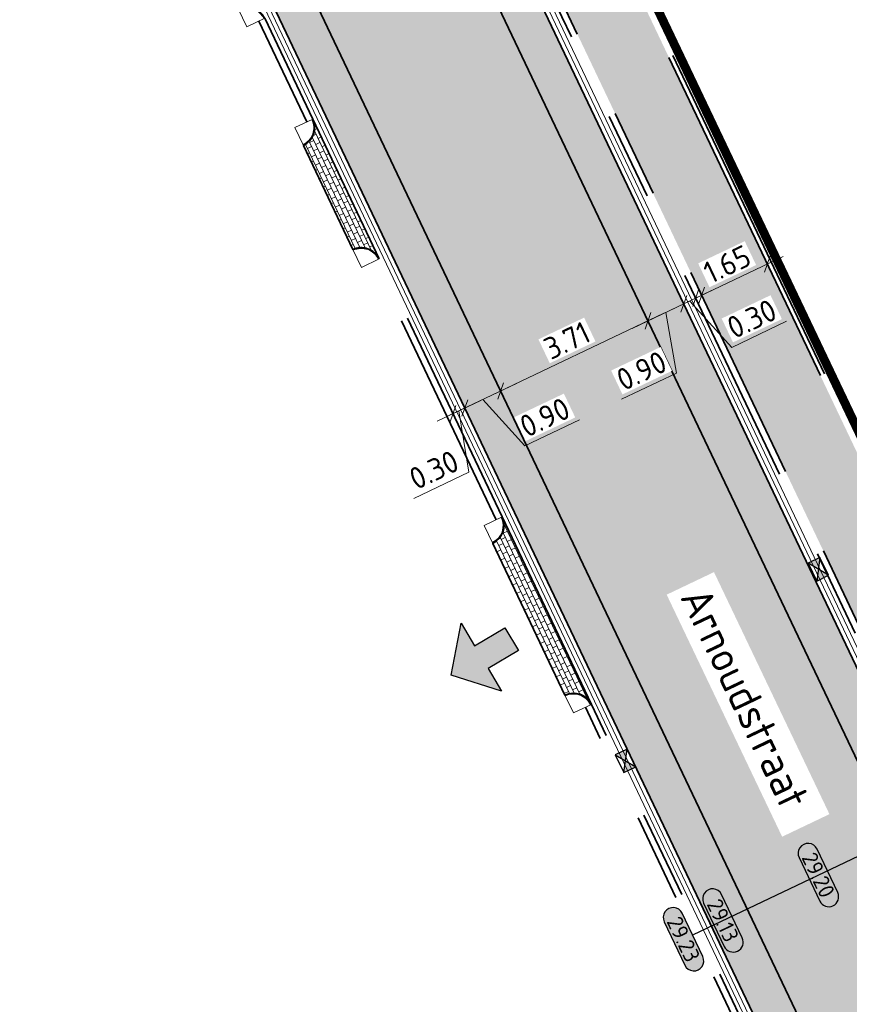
# Model space of a CAD drawing. Header units: metres. Extents: x 199937 to 201628, y 374508 to 375260.
# Tile 150 of 183: x 201430 to 201449, y 374946 to 374968. Entities that reach past the tile are written whole.
import ezdxf
from ezdxf.enums import TextEntityAlignment as Align

# ---------------------------------------------------------------- set-up
doc = ezdxf.new("R2010")
doc.units = ezdxf.units.M
doc.set_wipeout_variables(frame=1)
for name, pattern in [('VH-OPSLUITBAND_100X200', [16, 8, -2, 4, -2]), ('VH-TROTTOIRBAND_130-150', [15, 5, -2, 2, -2, 2, -2]), ('XX-PROJECTGRENS', [18, 12, -3, 0, -3])]:
    doc.linetypes.add(name, pattern=pattern)
doc.layers.add('000___INRIT-PIJL', color=252, linetype='Continuous')
doc.layers.add('N-WE-KG-GRENS_PROJECT-G', color=7, linetype='XX-PROJECTGRENS', lineweight=35, transparency=0.45)
for name, color, linetype, lineweight in [('N-WE-OG-HOOGTELIJN-G', 7, 'Continuous', 25), ('N-WE-RI-KOLK-S', 7, 'Continuous', 25), ('N-WE-VH-GOOT-G', 170, 'Continuous', 35), ('N-WE-VH-KANTOPSLUITING_OPSLUITBAND_100X200-G', 150, 'VH-OPSLUITBAND_100X200', 35), ('N-WE-VH-KANTOPSLUITING_TROTTOIRBAND_130 150-G', 210, 'VH-TROTTOIRBAND_130-150', 35), ('N-WE-VH-KANTOPSLUITING_TROTTOIRBAND_130 150_250_HOEKBLOK-S', 210, 'Continuous', 25), ('N-WE-VH-KANTVERHARDING_STREKLAAG-G', 60, 'Continuous', 18), ('N-WE-VH-VERHARDING_BETONSTRAATSTEEN-G', 252, 'Continuous', 35), ('N-WE-VH-VERHARDING_TEGEL-A', 252, 'Continuous', 18), ('X-XX-AL-HOOGTELABEL-S', 7, 'Continuous', 25), ('X-XX-AL-M-200', 7, 'Continuous', 18), ('X-XX-AL-T35', 50, 'Continuous', 35)]:
    doc.layers.add(name, color=color, linetype=linetype, lineweight=lineweight)
for name, color, linetype, lineweight, true_color in [('N-WE-VH-VERHARDING_BETONSTRAATSTEEN_GRIJS-A', 7, 'Continuous', 18, 0xa6a6a6), ('N-WE-VH-VERHARDING_BETONSTRAATSTEEN_HEIDE-A', 7, 'Continuous', 0, 0x986657), ('N-WE-VH-VERHARDING_BETONSTRAATSTEEN_ROOD-A', 7, 'Continuous', 0, 0xa92c0a)]:
    doc.layers.add(name, color=color, linetype=linetype, lineweight=lineweight, true_color=true_color)
doc.styles.add('NLCS-ISO-ANNOTATIEF-T18', font='NLCS-ISO.ttf', dxfattribs={"height": 1.8})
doc.styles.add('NLCS-ISO-M200-T25', font='NLCS-ISO.ttf', dxfattribs={"height": 0.5})
doc.styles.add('NLCS-ISO-M200-T35', font='NLCS-ISO.ttf', dxfattribs={"height": 0.7000000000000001})
doc.dimstyles.new('NLCS-M200-T25-SCHRAP_L2_H1', dxfattribs={"dimscale": 0.2, "dimtxt": 2.5, "dimasz": 1.4, "dimexe": 2, "dimexo": 2, "dimgap": 0.7, "dimtad": 1, "dimzin": 0, "dimdsep": 46, "dimtxsty": 'NLCS-ISO-M200-T25', "dimblk": 'OBLIQUE', "dimcen": 0, "dimdle": 2, "dimclrd": 256, "dimclre": 256, "dimclrt": 256, "dimadec": 1, "dimazin": 0, "dimtfac": 1, "dimtdec": 3, "dimtofl": 0, "dimtmove": 0, "dimatfit": 3, "dimldrblk": 'OBLIQUE', "dimfxl": 2, "dimfxlon": 1, "dimtfillclr": 256, "dimtolj": 1, "dimtzin": 0, "dimlwd": -1, "dimlwe": -1, "dimarcsym": 0})
pattern_1 = [(25.45239513, (201438.3321272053, 374974.3568139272), (0.09936814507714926, 0.2798677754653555), [0.63, -0.21]), (295.45239513, (201438.1516275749, 374974.7360498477), (0.0993681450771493, 0.2798677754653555), [0.6299999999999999, -0.21])]

# ---------------------------------------------------------------- blocks, each defined once
blk = doc.blocks.new('inrit')
h = blk.add_hatch(color=256)
h.dxf.hatch_style = 1
h.paths.add_polyline_path([(0.3000000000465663, 1), (-0.300000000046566, 1), (-0.3000000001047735, 1.799999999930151), (-0.900000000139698, 1.799999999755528), (-2.328301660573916e-10, 2.599999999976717), (0.9000000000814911, 1.799999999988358), (0.2999999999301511, 1.799999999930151)])
at = {"color": 3, "flags": 128}
blk.add_lwpolyline([(0.3000000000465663, 1), (-0.300000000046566, 1), (-0.3000000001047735, 1.799999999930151), (-0.900000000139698, 1.799999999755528), (-2.328301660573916e-10, 2.599999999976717), (0.9000000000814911, 1.799999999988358), (0.2999999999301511, 1.799999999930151), (0.3000000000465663, 1)], dxfattribs=at)
blk = doc.blocks.new('SVH-TROTTOIRBAND HOEKBLOK_130 150X250_R450_H90UITW_HD-MM')
at = {"linetype": 'Continuous', "lineweight": 0}
for q in [(450.0000000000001, 449.9999999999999), (0, 0)]:
    blk.add_line((8.266365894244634e-14, 450), q, dxfattribs=at)
for radius in [450, 430]:
    blk.add_arc((8.266365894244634e-14, 450), radius, 270, 0, dxfattribs=at)
blk = doc.blocks.new('*U283')
h = blk.add_hatch(color=253)
h.dxf.hatch_style = 1
edge = h.paths.add_edge_path()
edge.add_line((2.726055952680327, 1.132202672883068), (-2.726055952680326, 1.132202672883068))
edge.add_arc((-2.726055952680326, 0), 1.132202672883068, 90, 270)
edge.add_line((-2.726055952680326, -1.132202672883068), (2.726055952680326, -1.132202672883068))
edge.add_arc((2.726055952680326, 3.697785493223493e-32), 1.132202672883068, 270, 450)
blk.add_lwpolyline([(2.726055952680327, 1.132202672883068), (-2.726055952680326, 1.132202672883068, 0.9999999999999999), (-2.726055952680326, -1.132202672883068), (2.726055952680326, -1.132202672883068, 0.9999999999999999)], format="xyb", close=True)
at = {"style": 'NLCS-ISO-ANNOTATIEF-T18'}
blk.add_attdef('HGT', text='', height=1.8, dxfattribs=at).set_placement((-0.002853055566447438, -0.0004570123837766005), align=Align.MIDDLE_CENTER)
blk = doc.blocks.new('N-SRI-KOLK_STRAAT_450X300-SO')
h = blk.add_hatch(color=256)
h.dxf.hatch_style = 1
h.paths.add_polyline_path([(-7.127631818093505e-14, 0.7499999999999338), (-1.125000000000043, 1.49999999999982), (-1.125000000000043, 4.75175454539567e-14)])
h.paths.add_polyline_path([(1.1249999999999, 4.75175454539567e-14), (1.1249999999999, 1.49999999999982), (-7.122080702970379e-14, 0.7499999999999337)])
for p, q in [((-1.125000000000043, 4.75175454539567e-14), (1.1249999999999, 1.49999999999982)), ((1.1249999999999, 4.75175454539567e-14), (-1.125000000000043, 1.49999999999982))]:
    blk.add_line(p, q)
at = {"flags": 128}
blk.add_lwpolyline([(-1.125000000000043, 4.75175454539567e-14), (1.1249999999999, 4.75175454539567e-14), (1.1249999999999, 1.49999999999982), (-1.125000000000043, 1.49999999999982)], close=True, dxfattribs=at)
blk = doc.blocks.new('_Oblique')
at = {"color": 0, "linetype": 'ByBlock', "lineweight": -2}
blk.add_line((-0.5, -0.5), (0.5, 0.5), dxfattribs=at)
blk = doc.blocks.new('*D853')
at = {"layer": 'Defpoints', "color": 0, "transparency": 16777216}
for p in [(201444.5943967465, 374961.1995706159), (201444.5943967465, 374961.1995706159), (201441.2487893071, 374959.6072085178)]:
    blk.add_point(p, dxfattribs=at)
at = {"layer": 'X-XX-AL-M-200', "transparency": 16777216}
for p, q in [((201444.5943967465, 374961.1995706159), (201444.4224923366, 374961.560747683)), ((201440.8876122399, 374959.4353041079), (201444.9555738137, 374961.3714750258)), ((201441.2487893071, 374959.6072085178), (201441.420693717, 374959.2460314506))]:
    blk.add_line(p, q, dxfattribs=at)
at = {"layer": 'X-XX-AL-M-200', "transparency": 16777216, "xscale": 0.28, "yscale": 0.28, "zscale": 0.28}
for p, rotation in [((201444.5943967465, 374961.1995706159), 25.45239512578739), ((201441.2487893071, 374959.6072085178), 205.4523951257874)]:
    blk.add_blockref('_Oblique', p, dxfattribs=dict(at, rotation=rotation))
at = {"layer": 'X-XX-AL-M-200', "transparency": 16777216, "insert": (201442.7539862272, 374960.7555372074), "char_height": 0.5, "attachment_point": 5, "rotation": 25.452395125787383, "style": 'NLCS-ISO-M200-T25', "bg_fill": 3, "box_fill_scale": 1.1, "bg_fill_color": 256, "bg_fill_true_color": 13158600, "bg_fill_transparency": 0}
blk.add_mtext('\\A1;3.71', dxfattribs=at)
blk = doc.blocks.new('*D854')
at = {"layer": 'Defpoints', "color": 0, "transparency": 16777216}
for p in [(201441.2487893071, 374959.6072085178), (201440.4361409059, 374959.2204235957), (201440.4361409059, 374959.2204235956)]:
    blk.add_point(p, dxfattribs=at)
at = {"layer": 'X-XX-AL-M-200', "transparency": 16777216}
for p, q in [((201441.2487893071, 374959.6072085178), (201441.0768848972, 374959.968385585)), ((201441.6099663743, 374959.7791129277), (201440.0749638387, 374959.0485191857)), ((201440.8424651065, 374959.4138160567), (201441.7953407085, 374958.3611565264)), ((201440.4361409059, 374959.2204235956), (201440.6080453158, 374958.8592465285)), ((201441.7953407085, 374958.3611565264), (201443.0414015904, 374958.9542267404))]:
    blk.add_line(p, q, dxfattribs=at)
at = {"layer": 'X-XX-AL-M-200', "transparency": 16777216, "xscale": 0.28, "yscale": 0.28, "zscale": 0.28, "rotation": 205.4523951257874}
blk.add_blockref('_Oblique', (201440.4361409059, 374959.2204235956), dxfattribs=at)
at = {"layer": 'X-XX-AL-M-200', "transparency": 16777216, "insert": (201442.2507643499, 374959.0098392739), "char_height": 0.5, "attachment_point": 5, "rotation": 25.452395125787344, "style": 'NLCS-ISO-M200-T25', "bg_fill": 3, "box_fill_scale": 1.1, "bg_fill_color": 256, "bg_fill_true_color": 13158600, "bg_fill_transparency": 0}
blk.add_mtext('\\A1;0.90', dxfattribs=at)
at = {"layer": 'X-XX-AL-M-200', "transparency": 16777216, "xscale": 0.28, "yscale": 0.28, "zscale": 0.28, "rotation": 25.45239512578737}
blk.add_blockref('_Oblique', (201441.2487893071, 374959.6072085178), dxfattribs=at)
blk = doc.blocks.new('*D855')
at = {"layer": 'Defpoints', "color": 0, "transparency": 16777216}
for p in [(201440.4361409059, 374959.2204235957), (201440.1652581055, 374959.0914952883), (201440.1652581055, 374959.0914952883)]:
    blk.add_point(p, dxfattribs=at)
at = {"layer": 'X-XX-AL-M-200', "transparency": 16777216}
for p, q in [((201440.7973179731, 374959.3923280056), (201439.8040810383, 374958.9195908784)), ((201440.1652581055, 374959.0914952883), (201439.9933536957, 374959.4526723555)), ((201440.4361409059, 374959.2204235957), (201440.264236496, 374959.5816006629)), ((201440.3006995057, 374959.155959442), (201440.5237911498, 374957.7607795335)), ((201440.5237911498, 374957.7607795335), (201439.2777302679, 374957.1677093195))]:
    blk.add_line(p, q, dxfattribs=at)
at = {"layer": 'X-XX-AL-M-200', "transparency": 16777216, "xscale": 0.28, "yscale": 0.28, "zscale": 0.28}
for p, rotation in [((201440.4361409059, 374959.2204235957), 25.45239512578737), ((201440.1652581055, 374959.0914952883), 205.4523951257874)]:
    blk.add_blockref('_Oblique', p, dxfattribs=dict(at, rotation=rotation))
at = {"layer": 'X-XX-AL-M-200', "transparency": 16777216, "insert": (201439.7331539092, 374957.8163920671), "char_height": 0.5, "attachment_point": 5, "rotation": 25.452395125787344, "style": 'NLCS-ISO-M200-T25', "bg_fill": 3, "box_fill_scale": 1.1, "bg_fill_color": 256, "bg_fill_true_color": 13158600, "bg_fill_transparency": 0}
blk.add_mtext('\\A1;0.30', dxfattribs=at)
blk = doc.blocks.new('*D856')
at = {"layer": 'Defpoints', "color": 0, "transparency": 16777216}
for p in [(201445.4070451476, 374961.5863555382), (201445.4070451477, 374961.5863555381), (201444.5943967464, 374961.199570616)]:
    blk.add_point(p, dxfattribs=at)
at = {"layer": 'X-XX-AL-M-200', "transparency": 16777216}
for p, q in [((201444.2332196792, 374961.027666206), (201445.7682222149, 374961.758259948)), ((201445.0007209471, 374961.392963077), (201445.2384420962, 374960.0124126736)), ((201445.4070451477, 374961.5863555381), (201445.5789495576, 374961.225178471)), ((201444.5943967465, 374961.1995706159), (201444.7663011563, 374960.8383935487)), ((201445.2384420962, 374960.0124126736), (201443.9923812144, 374959.4193424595))]:
    blk.add_line(p, q, dxfattribs=at)
at = {"layer": 'X-XX-AL-M-200', "transparency": 16777216, "xscale": 0.28, "yscale": 0.28, "zscale": 0.28}
for p, rotation in [((201445.4070451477, 374961.5863555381), 25.45239512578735), ((201444.5943967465, 374961.1995706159), 205.4523951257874)]:
    blk.add_blockref('_Oblique', p, dxfattribs=dict(at, rotation=rotation))
at = {"layer": 'X-XX-AL-M-200', "transparency": 16777216, "insert": (201444.4478048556, 374960.0680252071), "char_height": 0.5, "attachment_point": 5, "rotation": 25.452395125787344, "style": 'NLCS-ISO-M200-T25', "bg_fill": 3, "box_fill_scale": 1.1, "bg_fill_color": 256, "bg_fill_true_color": 13158600, "bg_fill_transparency": 0}
blk.add_mtext('\\A1;0.90', dxfattribs=at)
blk = doc.blocks.new('*D857')
at = {"layer": 'Defpoints', "color": 0, "transparency": 16777216}
for p in [(201445.646673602, 374961.7809502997), (201445.6779279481, 374961.7152838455), (201445.4070451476, 374961.5863555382)]:
    blk.add_point(p, dxfattribs=at)
at = {"layer": 'X-XX-AL-M-200', "transparency": 16777216}
for p, q in [((201445.0458680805, 374961.4144511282), (201446.0391050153, 374961.8871882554)), ((201445.5424865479, 374961.6508196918), (201446.49536215, 374960.5981601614)), ((201445.6779279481, 374961.7152838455), (201445.849832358, 374961.3541067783)), ((201445.4070451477, 374961.5863555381), (201445.5789495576, 374961.225178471)), ((201446.49536215, 374960.5981601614), (201447.7414230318, 374961.1912303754))]:
    blk.add_line(p, q, dxfattribs=at)
at = {"layer": 'X-XX-AL-M-200', "transparency": 16777216, "xscale": 0.28, "yscale": 0.28, "zscale": 0.28}
for p, rotation in [((201445.6779279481, 374961.7152838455), 25.45239512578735), ((201445.4070451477, 374961.5863555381), 205.4523951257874)]:
    blk.add_blockref('_Oblique', p, dxfattribs=dict(at, rotation=rotation))
at = {"layer": 'X-XX-AL-M-200', "transparency": 16777216, "insert": (201446.9507857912, 374961.246842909), "char_height": 0.5, "attachment_point": 5, "rotation": 25.452395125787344, "style": 'NLCS-ISO-M200-T25', "bg_fill": 3, "box_fill_scale": 1.1, "bg_fill_color": 256, "bg_fill_true_color": 13158600, "bg_fill_transparency": 0}
blk.add_mtext('\\A1;0.30', dxfattribs=at)
blk = doc.blocks.new('*D858')
at = {"layer": 'Defpoints', "color": 0, "transparency": 16777216}
for p in [(201447.3032247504, 374962.4888536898), (201447.3032247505, 374962.4888536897), (201445.8133693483, 374961.7797479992)]:
    blk.add_point(p, dxfattribs=at)
at = {"layer": 'X-XX-AL-M-200', "transparency": 16777216}
for p, q in [((201445.4521922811, 374961.6078435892), (201447.6644018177, 374962.6607580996)), ((201447.3032247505, 374962.4888536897), (201447.4751291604, 374962.1276766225)), ((201445.8133693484, 374961.7797479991), (201445.9852737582, 374961.4185709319))]:
    blk.add_line(p, q, dxfattribs=at)
at = {"layer": 'X-XX-AL-M-200', "transparency": 16777216, "xscale": 0.28, "yscale": 0.28, "zscale": 0.28}
for p, rotation in [((201447.3032247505, 374962.4888536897), 25.45239512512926), ((201445.8133693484, 374961.7797479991), 205.4523951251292)]:
    blk.add_blockref('_Oblique', p, dxfattribs=dict(at, rotation=rotation))
at = {"layer": 'X-XX-AL-M-200', "transparency": 16777216, "insert": (201446.3906902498, 374962.4864484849), "char_height": 0.5, "attachment_point": 5, "rotation": 25.452395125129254, "style": 'NLCS-ISO-M200-T25', "bg_fill": 3, "box_fill_scale": 1.1, "bg_fill_color": 256, "bg_fill_true_color": 13158600, "bg_fill_transparency": 0}
blk.add_mtext('\\A1;1.65', dxfattribs=at)

msp = doc.modelspace()

# ---------------------------------------------------------------- hatches: boundary and pattern name
at = {"layer": 'N-WE-VH-VERHARDING_BETONSTRAATSTEEN_GRIJS-A'}
h = msp.add_hatch(dxfattribs=at)
h.set_pattern_fill('AVH-GRI_BSS_KEIFRMT_HALFST-SO', color=256, angle=25.45239513, pattern_type=2)
h.set_pattern_definition([(25.45239513, (201343.742815, 375069.87108), (0.04968407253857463, 0.1399338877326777), [0.105, -0.105]), (115.45239513, (201343.742815, 375069.87108), (-0.09480898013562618, -0.04512490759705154), [])])
edge = h.paths.add_edge_path()
edge.add_arc((201438.0856610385, 374962.413706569), 0.4499999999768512, 25.45239512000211, 115.4523951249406)
edge.add_line((201437.8922685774, 374962.8200307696), (201436.7685764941, 374965.1809464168))
edge.add_arc((201436.5751840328, 374965.5872706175), 0.4500000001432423, 295.4523951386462, 385.452395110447)
edge.add_line((201436.9815082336, 374965.7806630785), (201438.4919852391, 374962.6070990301))
h = msp.add_hatch(dxfattribs=at)
h.set_pattern_fill('AVH-GRI_BSS_KEIFRMT_HALFST-SO', color=256, angle=25.45239513, pattern_type=2)
h.set_pattern_definition([(25.45239513, (201441.0679670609, 374956.1477792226), (0.04968407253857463, 0.1399338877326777), [0.105, -0.105]), (115.45239513, (201441.0679670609, 374956.1477792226), (-0.09480898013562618, -0.04512490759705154), [])])
edge = h.paths.add_edge_path()
edge.add_arc((201442.9014095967, 374952.2956535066), 0.4500000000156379, 25.452395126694, 115.4523951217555, ccw=False)
edge.add_line((201443.3077337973, 374952.4890459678), (201441.2808988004, 374956.7474958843))
edge.add_arc((201440.8745745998, 374956.5541034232), 0.4500000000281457, -64.54760487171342, 25.452395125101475, ccw=False)
edge.add_line((201441.0679670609, 374956.1477792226), (201442.7080171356, 374952.7019777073))
at = {"layer": 'N-WE-VH-VERHARDING_BETONSTRAATSTEEN_HEIDE-A', "true_color": 0x986657}
h = msp.add_hatch(dxfattribs=at)
h.set_pattern_fill('AVH-HEI_BSS_KEIFRMT_KEPER-SO', color=25, scale=2, angle=25.45239513, pattern_type=2)
h.set_pattern_definition(pattern_1)
h.paths.add_polyline_path([(201439.1447756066, 374974.743598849), (201438.3321272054, 374974.3568139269), (201461.3013139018, 374926.0977640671), (201462.1139623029, 374926.4845489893)])
h = msp.add_hatch(dxfattribs=at)
h.set_pattern_fill('AVH-HEI_BSS_KEIFRMT_KEPER-SO', color=25, scale=2, angle=25.45239513, pattern_type=2)
h.set_pattern_definition(pattern_1)
h.paths.add_polyline_path([(201434.9865197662, 374972.7644518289), (201434.173871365, 374972.3776669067), (201457.1430580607, 374924.1186170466), (201457.9557064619, 374924.5054019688)])
at = {"layer": 'N-WE-VH-VERHARDING_BETONSTRAATSTEEN_ROOD-A'}
h = msp.add_hatch(dxfattribs=at)
h.set_pattern_fill('AVH-ROO_BSS_KEIFRMT_KEPER-SO', color=36, scale=2, angle=-19.54760487, pattern_type=2)
h.set_pattern_definition([(340.45239513, (0, 0), (0.2681602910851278, 0.127632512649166), [0.6299999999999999, -0.21]), (250.45239513, (0.1405277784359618, 0.3957928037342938), (0.2681602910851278, 0.127632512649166), [0.63, -0.21])])
h.paths.add_polyline_path([(201438.3321272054, 374974.3568139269), (201434.9865197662, 374972.7644518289), (201457.9557064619, 374924.5054019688), (201461.3013139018, 374926.0977640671)])
at = {"layer": 'N-WE-VH-VERHARDING_TEGEL-A'}
h = msp.add_hatch(dxfattribs=at)
h.set_pattern_fill('AVH-TEGEL_300X300_HALFST-SO', color=256, scale=5, angle=115.44303439, pattern_type=2)
h.set_pattern_definition([(115.44303439, (0, 0), (-0.2643359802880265, 0.2064618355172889), [0.3, -0.3]), (205.44303439, (0, 0), (0.1288840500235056, -0.2709038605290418), [])])
edge = h.paths.add_edge_path()
edge.add_line((201449.4470468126, 374954.1452668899), (201450.9369022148, 374954.8543725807))
edge.add_line((201450.9369022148, 374954.8543725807), (201438.1946044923, 374981.6263775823))
edge.add_arc((201459.1428743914, 374991.5968333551), 23.20000000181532, 183.9493814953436, 205.4523951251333, ccw=False)
edge.add_arc((201144.8737429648, 374969.8999794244), 291.8172065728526, 3.949381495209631, 5.018700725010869)
edge.add_arc((201354.4052444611, 374988.1396968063), 81.49353815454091, 5.131340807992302, 5.722448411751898)
edge.add_line((201435.4926661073, 374996.2653851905), (201433.8508887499, 374996.1008643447))
edge.add_arc((201354.4052435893, 374988.1396967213), 79.84353903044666, 5.1325003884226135, 5.722448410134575, ccw=False)
edge.add_arc((201144.8737434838, 374969.8999794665), 290.1672060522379, 3.9493814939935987, 5.018379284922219, ccw=False)
edge.add_arc((201459.1428743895, 374991.5968333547), 24.84999999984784, 183.9493814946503, 205.4523951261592)
edge.add_line((201436.7047490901, 374980.9172718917), (201449.4470468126, 374954.1452668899))

# ---------------------------------------------------------------- linework, layer by layer
at = {"layer": 'N-WE-KG-GRENS_PROJECT-G', "const_width": 0.2}
msp.add_lwpolyline([(201372.8863466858, 375138.7097639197), (201429.6101811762, 375019.0687043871, -0.1197631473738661), (201436.5592042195, 374991.1149539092, 0.09306661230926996), (201439.4621770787, 374979.5261280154), (201492.1790662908, 374868.6795140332, 0.5255248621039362)], format="xyb", dxfattribs=at)
at = {"layer": 'N-WE-OG-HOOGTELIJN-G'}
msp.add_lwpolyline([(201445.6274215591, 374947.2662711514), (201452.9911238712, 374950.7710698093)], dxfattribs=at)
at = {"layer": 'N-WE-VH-GOOT-G'}
for points in [[(201438.7150145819, 374975.6465415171), (201462.5437233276, 374925.5816063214)], [(201457.5728190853, 374923.2156743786), (201433.7441103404, 374973.2806095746)]]:
    msp.add_lwpolyline(points, dxfattribs=at)
at = {"layer": 'N-WE-VH-KANTOPSLUITING_OPSLUITBAND_100X200-G'}
for points in [[(201372.784837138, 375138.4957551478), (201383.6018322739, 375115.5981063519), (201392.8281220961, 375096.0429395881), (201411.8032777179, 375056.0240466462), (201419.3191783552, 375040.2385823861), (201430.212341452, 375017.3002392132, -0.04436492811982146), (201433.9880764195, 375006.1418724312, -0.03323852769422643), (201435.6717882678, 374995.4372529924, -0.004665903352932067), (201436.0977302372, 374990.005817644, 0.0941008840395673), (201438.284898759, 374981.669353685), (201464.9650242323, 374925.6134940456), (201472.5923597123, 374909.5392858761), (201492.6000010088, 374867.5033969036, 0.4602461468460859), (201498.3197287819, 374865.958059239), (201504.4820542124, 374870.1631505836), (201505.7508219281, 374870.9828620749), (201509.1791954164, 374873.0960684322), (201511.8583393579, 374874.626389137), (201514.5957172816, 374876.0283638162), (201517.4379074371, 374877.2995821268), (201522.1895846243, 374879.1209557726), (201527.0301356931, 374880.9137019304), (201527.5858248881, 374879.4132988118)], [(201372.6944187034, 375138.4530409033), (201383.5114138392, 375115.5553921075), (201392.737723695, 375096.0001828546), (201411.7129548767, 375055.9811305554), (201419.2288683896, 375040.1956392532), (201430.1214003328, 375017.2586251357, -0.04435671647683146), (201433.8907078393, 375006.1190703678, -0.03323589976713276), (201435.5721802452, 374995.4284070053, -0.004665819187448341), (201435.9979677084, 374989.9989301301, 0.09410088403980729), (201438.1946044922, 374981.6263775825), (201464.8747045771, 374925.5705712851), (201472.5020402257, 374909.4963627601), (201492.5097070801, 374867.4604200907, 0.4602461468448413), (201498.3760945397, 374865.8754583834), (201504.5373791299, 374870.0798394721), (201505.8041970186, 374870.8982912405), (201509.2302448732, 374873.0100641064), (201511.9059560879, 374874.5384240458), (201514.6389543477, 374875.9381556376), (201517.4762463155, 374877.2071831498), (201522.2248469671, 374879.0273775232), (201526.9710910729, 374880.7851961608), (201527.4920496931, 374879.3785682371)]]:
    msp.add_lwpolyline(points, format="xyb", dxfattribs=at)
at = {"layer": 'N-WE-VH-KANTOPSLUITING_TROTTOIRBAND_130 150-G'}
for points in [[(201438.9858973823, 374975.7754698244), (201449.3116054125, 374954.0808027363)], [(201439.1213387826, 374975.8399339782), (201449.4470468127, 374954.14526689)], [(201436.8460668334, 374965.7161989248), (201435.7557911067, 374968.0069056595)], [(201436.9815082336, 374965.7806630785), (201435.8912325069, 374968.0713698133)], [(201441.1454574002, 374956.6830317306), (201438.3565438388, 374962.5426348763)], [(201441.2811007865, 374956.7470715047), (201438.491985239, 374962.6070990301)], [(201448.3709889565, 374941.8509730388), (201443.3077337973, 374952.4890459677)], [(201448.2355475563, 374941.7865088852), (201443.172292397, 374952.424581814)]]:
    msp.add_lwpolyline(points, dxfattribs=at)
at = {"layer": 'N-WE-VH-KANTVERHARDING_STREKLAAG-G'}
for points in [[(201438.8956031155, 374975.7324937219), (201462.7243118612, 374925.6675585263)], [(201438.8053088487, 374975.6895176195), (201462.6340175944, 374925.6245824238)], [(201457.4825248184, 374923.1726982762), (201433.6538160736, 374973.2376334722)], [(201457.3922305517, 374923.1297221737), (201433.5635218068, 374973.1946573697)]]:
    msp.add_lwpolyline(points, dxfattribs=at)
at = {"layer": 'N-WE-VH-VERHARDING_BETONSTRAATSTEEN-G'}
for points in [[(201438.3321272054, 374974.3568139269), (201461.3013139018, 374926.0977640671)], [(201434.9865197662, 374972.7644518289), (201457.9557064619, 374924.5054019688)]]:
    msp.add_lwpolyline(points, dxfattribs=at)
for points in [[(201438.4919852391, 374962.6070990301, 0.4142135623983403), (201437.8922685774, 374962.8200307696), (201436.7685764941, 374965.1809464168, 0.4142135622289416), (201436.9815082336, 374965.7806630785)], [(201442.7080171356, 374952.7019777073, -0.4142135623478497), (201443.3077337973, 374952.4890459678), (201441.2808988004, 374956.7474958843, -0.4142135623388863), (201441.0679670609, 374956.1477792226)]]:
    msp.add_lwpolyline(points, format="xyb", close=True, dxfattribs=at)

# ---------------------------------------------------------------- block references
at = {"layer": '000___INRIT-PIJL', "rotation": 120.6946072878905}
msp.add_blockref('inrit', (201442.3586945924, 374954.4800641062, 29.18314788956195), dxfattribs=at)
at = {"layer": 'N-WE-RI-KOLK-S', "xscale": 0.2, "yscale": 0.2, "zscale": 0.2}
for p, rotation in [((201448.5959874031, 374955.6254839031), 116.1501164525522), ((201443.9479970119, 374951.1438309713), 295.4523951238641)]:
    msp.add_blockref('N-SRI-KOLK_STRAAT_450X300-SO', p, dxfattribs=dict(at, rotation=rotation))
at = {"layer": 'N-WE-VH-KANTOPSLUITING_TROTTOIRBAND_130 150_250_HOEKBLOK-S', "xscale": 0.001, "yscale": 0.001, "zscale": 0.001}
for p, rotation in [((201435.8912325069, 374968.0713698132), 115.4523951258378), ((201436.7685764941, 374965.1809464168), 25.45239512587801), ((201438.4919852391, 374962.6070990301), 115.4523951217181), ((201441.0679670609, 374956.1477792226), 25.45239512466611), ((201443.3077337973, 374952.4890459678), 115.4523951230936)]:
    msp.add_blockref('SVH-TROTTOIRBAND HOEKBLOK_130 150X250_R450_H90UITW_HD-MM', p, dxfattribs=dict(at, rotation=rotation))
at = {"layer": 'X-XX-AL-HOOGTELABEL-S', "xscale": 0.2, "yscale": 0.2, "zscale": 0.2, "rotation": 295.452395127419}
for p, values in [((201448.462271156, 374948.6155349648), {'HGT': '29.20'}), ((201446.2960890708, 374947.5845274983), {'HGT': '29.13'}), ((201445.4008335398, 374947.1584252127), {'HGT': '29.23'})]:
    msp.add_blockref('*U283', p, dxfattribs=at).add_auto_attribs(values)

# ---------------------------------------------------------------- next in the draw order: dimensions: what is measured, and where the dimension line sits
at = {"layer": 'X-XX-AL-M-200'}
dim = msp.add_aligned_dim(p1=(201441.2487893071, 374959.6072085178), p2=(201444.5943967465, 374961.199570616), distance=-1.0511649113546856e-10, dimstyle='NLCS-M200-T25-SCHRAP_L2_H1', override={"dimtfill": 1}, dxfattribs=at)
dim.commit()
dim.dimension.update_dxf_attribs({"geometry": '*D853', "text_midpoint": (201442.7539862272, 374960.7555372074)})

# ---------------------------------------------------------------- next in the draw order: wipeouts: each hides what was drawn before it
msp.add_wipeout([(201445.0182939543, 374954.98233991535), (201447.6401065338, 374949.4855955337), (201448.71418302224, 374949.997903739), (201446.0923704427, 374955.49464812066)]).dxf.layer = 'X-XX-AL-T35'

# ---------------------------------------------------------------- next in the draw order: texts
at = {"layer": 'X-XX-AL-T35', "style": 'NLCS-ISO-M200-T35'}
msp.add_text('Arnoudstraat', height=0.7000000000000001, rotation=295.5, dxfattribs=at).set_placement((201445.314766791, 374954.9298627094))

# ---------------------------------------------------------------- next in the draw order: dimensions: what is measured, and where the dimension line sits
at = {"layer": 'X-XX-AL-M-200'}
dim = msp.add_linear_dim(base=(201445.4070451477, 374961.5863555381), p1=(201444.5943967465, 374961.199570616), p2=(201445.4070451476, 374961.5863555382), angle=205.4523951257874, dimstyle='NLCS-M200-T25-SCHRAP_L2_H1', override={"dimtmove": 1, "dimtfill": 1}, dxfattribs=at)
dim.commit()
dim.dimension.update_dxf_attribs({"geometry": '*D856', "text_midpoint": (201445.1120301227, 374959.9522461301), "dimtype": 160})
dim = msp.add_linear_dim(base=(201440.4361409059, 374959.2204235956), p1=(201441.2487893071, 374959.6072085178), p2=(201440.4361409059, 374959.2204235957), angle=205.4523951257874, dimstyle='NLCS-M200-T25-SCHRAP_L2_H1', override={"dimtmove": 1, "dimtfill": 1}, dxfattribs=at)
dim.commit()
dim.dimension.update_dxf_attribs({"geometry": '*D854', "text_midpoint": (201441.7541458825, 374958.7734707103)})

# ---------------------------------------------------------------- next in the draw order: dimensions: what is measured, and where the dimension line sits
dim = msp.add_linear_dim(base=(201445.6779279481, 374961.7152838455), p1=(201445.4070451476, 374961.5863555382), p2=(201445.646673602, 374961.7809502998), angle=205.4523951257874, dimstyle='NLCS-M200-T25-SCHRAP_L2_H1', override={"dimtmove": 1, "dimtfill": 1}, dxfattribs=at)
dim.commit()
dim.dimension.update_dxf_attribs({"geometry": '*D857', "text_midpoint": (201446.4541673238, 374961.0104743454)})
dim = msp.add_linear_dim(base=(201440.1652581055, 374959.0914952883), p1=(201440.4361409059, 374959.2204235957), p2=(201440.1652581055, 374959.0914952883), angle=205.4523951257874, dimstyle='NLCS-M200-T25-SCHRAP_L2_H1', override={"dimtmove": 1, "dimtfill": 1}, dxfattribs=at)
dim.commit()
dim.dimension.update_dxf_attribs({"geometry": '*D855', "text_midpoint": (201440.3973791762, 374957.7006129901), "dimtype": 160})

# ---------------------------------------------------------------- next in the draw order: dimensions: what is measured, and where the dimension line sits
dim = msp.add_aligned_dim(p1=(201445.8133693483, 374961.7797479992), p2=(201447.3032247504, 374962.4888536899), distance=-2.6026346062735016e-10, dimstyle='NLCS-M200-T25-SCHRAP_L2_H1', override={"dimtfill": 1}, dxfattribs=at)
dim.commit()
dim.dimension.update_dxf_attribs({"geometry": '*D858', "text_midpoint": (201446.3906902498, 374962.4864484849)})

doc.saveas('drawing.dxf')
